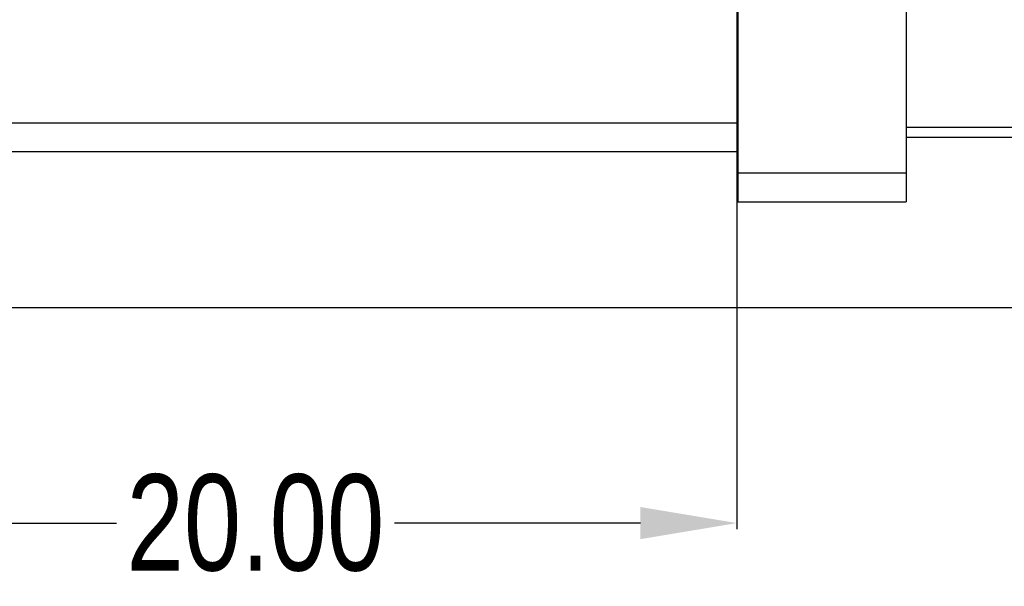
# Model space of a CAD drawing. Header units: inches. Extents: x -13 to 240, y -18 to 126.
# Tile 31 of 112: x 193 to 214, y 11 to 23. Entities that reach past the tile are written whole.
import ezdxf

# ---------------------------------------------------------------- set-up
doc = ezdxf.new("R2010")
doc.units = ezdxf.units.IN
doc.header["$LTSCALE"] = 1.21
doc.header["$MEASUREMENT"] = 0
doc.header["$PDMODE"] = 3
doc.header["$PDSIZE"] = 0.3125
doc.layers.get('0').update_dxf_attribs({"linetype": 'CONTINUOUS'})
doc.layers.get('Defpoints').update_dxf_attribs({"linetype": 'CONTINUOUS'})
doc.layers.add('DIM', color=3, linetype='CONTINUOUS')
doc.styles.get("Standard").update_dxf_attribs({"font": 'txt', "width": 0.8})
doc.dimstyles.get("Standard").update_dxf_attribs({"dimtxt": 0.15625, "dimasz": 0.1875, "dimexe": 0.125, "dimexo": 0.0625, "dimgap": 0.09, "dimtad": 0, "dimtih": 1, "dimtoh": 1, "dimzin": 4, "dimdsep": 46, "dimtxsty": 'Standard', "dimblk": '_FILLED', "dimblk1": '_FILLED', "dimblk2": '_FILLED', "dimcen": 0.09, "dimazin": 1, "dimtp": 0.01, "dimtm": 0.01, "dimtfac": 1, "dimtofl": 0, "dimtmove": 0, "dimatfit": 3, "dimldrblk": '_FILLED', "dimfxl": 1, "dimtolj": 1, "dimtzin": 4, "dimarcsym": 0})

# ---------------------------------------------------------------- blocks, each defined once
blk = doc.blocks.new('_FILLED')
at = {"color": 0, "linetype": 'ByBlock'}
blk.add_solid([(0, 0), (-1, 0.167), (-1, -0.167)], dxfattribs=at)
blk = doc.blocks.new('*D60')
at = {"layer": 'Defpoints', "color": 0}
for p in [(188.056, 24.716), (208.056, 24.716), (188.056, 12.773)]:
    blk.add_point(p, dxfattribs=at)
at = {"layer": 'DIM', "color": 0, "lineweight": -2}
for p, q in [((188.056, 24.654), (188.056, 12.648)), ((208.056, 24.654), (208.056, 12.648)), ((190.056, 12.773), (195.166, 12.773)), ((206.056, 12.773), (200.946, 12.773))]:
    blk.add_line(p, q, dxfattribs=at)
at = {"layer": 'DIM', "color": 0, "lineweight": -2, "xscale": 2, "yscale": 2, "zscale": 2, "rotation": 180}
blk.add_blockref('_FILLED', (188.056, 12.773), dxfattribs=at)
at = {"layer": 'DIM', "color": 0, "lineweight": -2, "xscale": 2, "yscale": 2, "zscale": 2}
blk.add_blockref('_FILLED', (208.056, 12.773), dxfattribs=at)
at = {"layer": 'DIM', "color": 0, "insert": (198.056, 12.773), "char_height": 2, "attachment_point": 5}
blk.add_mtext('\\A1;20.00', dxfattribs=at)

msp = doc.modelspace()

# ---------------------------------------------------------------- linework, layer by layer
at = {"color": 7, "linetype": 'Continuous'}
for p, q in [((208.077, 24.46), (208.077, 19.446)), ((211.577, 24.46), (211.577, 19.446)), ((180.327, 21.086), (208.077, 21.086)), ((220.757, 20.986), (211.577, 20.986)), ((220.484, 20.777), (211.577, 20.777)), ((180.327, 20.486), (208.077, 20.486)), ((208.077, 20.046), (211.577, 20.046)), ((208.077, 19.446), (211.577, 19.446)), ((222.577, 17.246), (173.577, 17.246))]:
    msp.add_line(p, q, dxfattribs=at)

# ---------------------------------------------------------------- dimensions: what is measured, and where the dimension line sits
at = {"layer": 'DIM'}
dim = msp.add_linear_dim(base=(188.056, 12.773), p1=(208.056, 24.716), p2=(188.056, 24.716), dimstyle='Standard', override={"dimtxt": 2, "dimasz": 2, "dimtih": 0, "dimtoh": 0, "dimzin": 0, "dimcen": 0.198, "dimadec": 0, "dimazin": 0, "dimtp": 0, "dimtm": 0, "dimtdec": 4, "dimtzin": 0}, dxfattribs=at)
dim.commit()
dim.dimension.update_dxf_attribs({"geometry": '*D60', "text_midpoint": (198.056, 12.773)})

doc.saveas('drawing.dxf')
